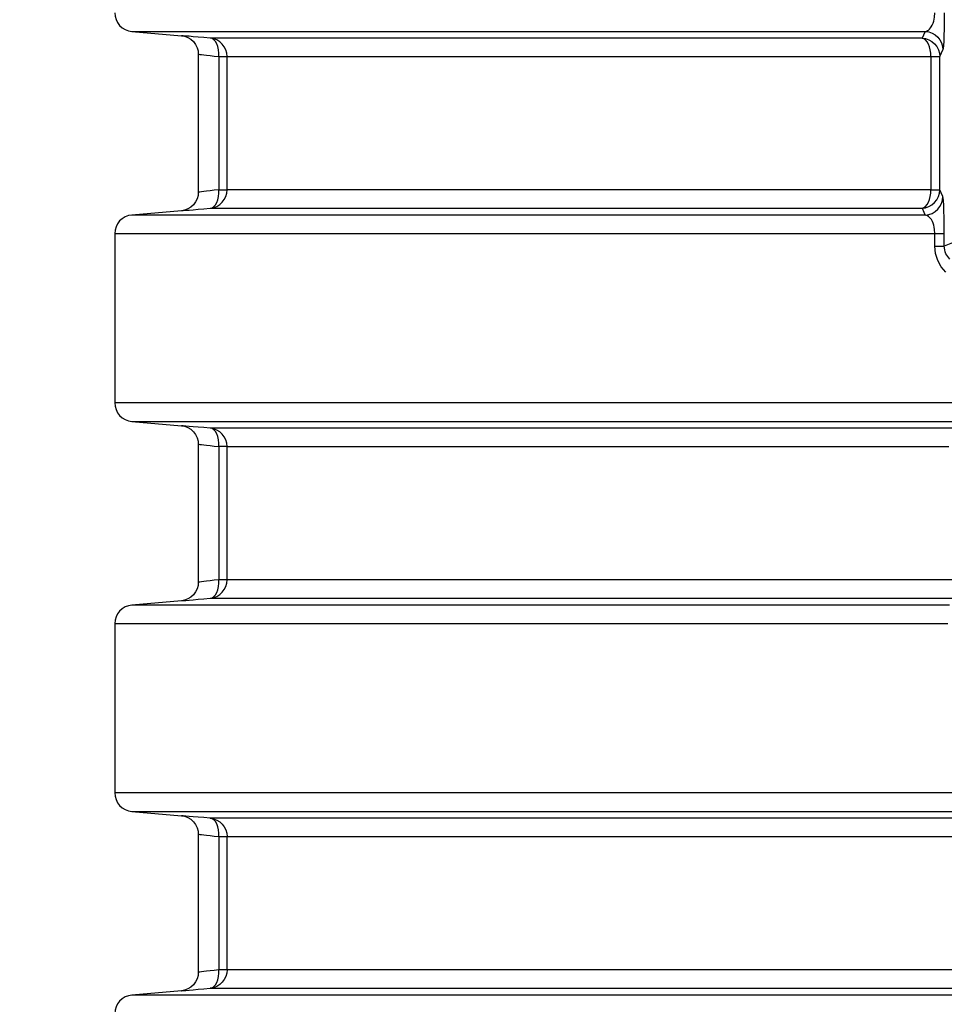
# Model space of a CAD drawing. Header units: millimetres. Extents: x 196 to 1773810, y -221320 to 153872.
# Tile 178 of 256: x 1163023 to 1163521, y -199764 to -199234. Entities that reach past the tile are written whole.
import ezdxf

# ---------------------------------------------------------------- set-up
doc = ezdxf.new("R2010")
doc.units = ezdxf.units.MM
doc.layers.add('00_Основной', color=163, linetype='Continuous', lineweight=40)
doc.layers.add('электрика', color=1, linetype='Continuous', lineweight=140)
doc.styles.add('Times New Roman', font='times.ttf')

msp = doc.modelspace()

# ---------------------------------------------------------------- linework, layer by layer
at = {"layer": '00_Основной', "color": 252, "lineweight": 25, "ltscale": 10}
for p, q in [((1163083.81, -199239.8, 0.2), (1163110.55, -199242.15, 0.2)), ((1163119.67, -199252.05, 0.2), (1163119.67, -199326.46, 0.2)), ((1163130.76, -199253.42, 0.2), (1163130.76, -199325.09, 0.2)), ((1163135.18, -199325.09, 0.2), (1163135.18, -199253.42, 0.2)), ((1163514.24, -199253.42, 0.2), (1163514.24, -199325.09, 0.2)), ((1163518.92, -199325.09, 0.2), (1163518.92, -199253.42, 0.2)), ((1163110.55, -199336.37, 0.2), (1163083.81, -199338.71, 0.2)), ((1163074.68, -199348.67, 0.2), (1163074.68, -199439.84, 0.2)), ((1163516.34, -199355.43, 0.2), (1163516.34, -199348.67, 0.2)), ((1163521.41, -199355.43, 0.2), (1163521.41, -199348.67, 0.2)), ((1163525.77, -199353.64, 0.2), (1163521.41, -199355.43, 0.2)), ((1163083.81, -199449.8, 0.2), (1163110.55, -199452.15, 0.2)), ((1163119.67, -199462.06, 0.2), (1163119.67, -199536.45, 0.2)), ((1163130.76, -199463.42, 0.2), (1163130.76, -199535.09, 0.2)), ((1163135.18, -199535.09, 0.2), (1163135.18, -199463.42, 0.2)), ((1163110.55, -199546.37, 0.2), (1163083.81, -199548.71, 0.2)), ((1163074.68, -199558.67, 0.2), (1163074.68, -199649.84, 0.2)), ((1163083.81, -199659.81, 0.2), (1163110.55, -199662.15, 0.2)), ((1163119.67, -199672.06, 0.2), (1163119.67, -199746.45, 0.2)), ((1163130.76, -199673.41, 0.2), (1163130.76, -199745.1, 0.2)), ((1163135.18, -199745.1, 0.2), (1163135.18, -199673.41, 0.2)), ((1163110.55, -199756.37, 0.2), (1163083.81, -199758.7, 0.2))]:
    msp.add_line(p, q, dxfattribs=at)
at = {"layer": '00_Основной', "color": 252, "lineweight": 25, "ltscale": 10, "elevation": 0.2}
for points in [[(1163074.68, -199229.84), (1163074.85, -199231.69), (1163075.35, -199233.47), (1163076.19, -199235.12), (1163077.3, -199236.6), (1163078.67, -199237.84), (1163080.25, -199238.82), (1163081.99, -199239.46), (1163083.81, -199239.8)], [(1163511.1, -199239.8), (1163511.76, -199239.65), (1163512.33, -199239.4), (1163512.83, -199239.08), (1163513.42, -199238.58), (1163513.95, -199237.98), (1163514.42, -199237.34), (1163514.96, -199236.4), (1163515.4, -199235.37), (1163515.75, -199234.3), (1163516.2, -199232.11), (1163516.34, -199229.84)], [(1163521.41, -199229.84), (1163521.39, -199234.33), (1163521.33, -199238.49), (1163521.23, -199242.15), (1163521.12, -199245.12), (1163520.98, -199247.48), (1163520.83, -199249.02), (1163520.66, -199249.77)], [(1163083.81, -199239.8), (1163083.89, -199239.8), (1163084.32, -199239.8), (1163085.08, -199239.8), (1163086.2, -199239.8), (1163087.67, -199239.8), (1163089.49, -199239.8), (1163091.65, -199239.8), (1163094.16, -199239.8), (1163097.03, -199239.8), (1163100.23, -199239.8), (1163103.77, -199239.8), (1163107.67, -199239.8), (1163111.9, -199239.8), (1163116.47, -199239.8), (1163121.37, -199239.8), (1163126.62, -199239.8), (1163132.19, -199239.8), (1163138.09, -199239.8), (1163144.33, -199239.8), (1163150.89, -199239.8), (1163157.77, -199239.8), (1163164.97, -199239.8), (1163172.5, -199239.8), (1163180.33, -199239.8), (1163188.48, -199239.8), (1163196.94, -199239.8), (1163205.68, -199239.8), (1163214.74, -199239.8), (1163224.1, -199239.8), (1163233.75, -199239.8), (1163243.68, -199239.8), (1163253.92, -199239.8), (1163264.42, -199239.8), (1163275.19, -199239.8), (1163286.26, -199239.8), (1163297.58, -199239.8), (1163309.16, -199239.8), (1163321.02, -199239.8), (1163333.11, -199239.8), (1163345.46, -199239.8), (1163358.04, -199239.8), (1163370.87, -199239.8), (1163383.94, -199239.8), (1163397.23, -199239.8), (1163410.75, -199239.8), (1163424.48, -199239.8), (1163438.42, -199239.8), (1163452.57, -199239.8), (1163466.91, -199239.8), (1163481.46, -199239.8), (1163496.19, -199239.8), (1163511.1, -199239.8)], [(1163110.55, -199242.15), (1163112.26, -199242.44), (1163113.98, -199243.08), (1163115.61, -199244.05), (1163117.05, -199245.35), (1163118.21, -199246.9), (1163119.04, -199248.61), (1163119.52, -199250.37), (1163119.67, -199252.11)], [(1163126.07, -199243.46), (1163122.66, -199243.16), (1163119.59, -199242.91), (1163116.91, -199242.68), (1163114.67, -199242.48), (1163112.89, -199242.34), (1163111.6, -199242.23), (1163110.82, -199242.16), (1163110.55, -199242.15)], [(1163511.1, -199239.8), (1163510.14, -199241.86), (1163509.4, -199243.46)], [(1163511.1, -199239.8), (1163513, -199240.07), (1163514.79, -199240.69), (1163516.44, -199241.64), (1163517.88, -199242.88), (1163519.06, -199244.38), (1163519.94, -199246.06), (1163520.48, -199247.88), (1163520.66, -199249.77)], [(1163509.4, -199243.46), (1163495.09, -199243.46), (1163480.98, -199243.46), (1163467.08, -199243.46), (1163453.38, -199243.46), (1163439.89, -199243.46), (1163426.61, -199243.46), (1163413.56, -199243.46), (1163400.73, -199243.46), (1163388.14, -199243.46), (1163375.79, -199243.46), (1163363.69, -199243.46), (1163351.83, -199243.46), (1163340.23, -199243.46), (1163328.9, -199243.46), (1163317.82, -199243.46), (1163307.03, -199243.46), (1163296.49, -199243.46), (1163286.24, -199243.46), (1163276.28, -199243.46), (1163266.6, -199243.46), (1163257.22, -199243.46), (1163248.12, -199243.46), (1163239.32, -199243.46), (1163230.84, -199243.46), (1163222.66, -199243.46), (1163214.78, -199243.46), (1163207.24, -199243.46), (1163200, -199243.46), (1163193.08, -199243.46), (1163186.48, -199243.46), (1163180.21, -199243.46), (1163174.27, -199243.46), (1163168.67, -199243.46), (1163163.39, -199243.46), (1163158.46, -199243.46), (1163153.85, -199243.46), (1163149.59, -199243.46), (1163145.68, -199243.46), (1163142.11, -199243.46), (1163138.88, -199243.46), (1163136, -199243.46), (1163133.48, -199243.46), (1163131.29, -199243.46), (1163129.46, -199243.46), (1163127.98, -199243.46), (1163126.84, -199243.46), (1163126.07, -199243.46)], [(1163135.18, -199253.42), (1163135.02, -199251.57), (1163134.51, -199249.8), (1163133.68, -199248.14), (1163132.56, -199246.66), (1163131.19, -199245.42), (1163129.61, -199244.45), (1163127.89, -199243.78), (1163126.07, -199243.46)], [(1163130.76, -199253.42), (1163130.77, -199251.53), (1163130.58, -199249.72), (1163130.19, -199248.03), (1163129.64, -199246.55), (1163128.9, -199245.31), (1163128.06, -199244.35), (1163127.08, -199243.73), (1163126.07, -199243.46)], [(1163509.4, -199243.46), (1163511.28, -199243.73), (1163513.07, -199244.35), (1163514.72, -199245.29), (1163516.14, -199246.54), (1163517.33, -199248.03), (1163518.2, -199249.71), (1163518.74, -199251.53), (1163518.92, -199253.42)], [(1163514.24, -199253.42), (1163514.15, -199251.57), (1163513.88, -199249.8), (1163513.45, -199248.14), (1163512.84, -199246.66), (1163512.12, -199245.42), (1163511.28, -199244.45), (1163510.36, -199243.78), (1163509.4, -199243.46)], [(1163119.67, -199252.11), (1163119.86, -199252.12), (1163120.41, -199252.19), (1163121.33, -199252.31), (1163122.63, -199252.45), (1163124.14, -199252.63), (1163126, -199252.85), (1163128.21, -199253.11), (1163130.76, -199253.42)], [(1163518.92, -199253.42), (1163519.9, -199251.38), (1163520.66, -199249.77)], [(1163130.76, -199253.42), (1163131.7, -199253.42), (1163132.55, -199253.42), (1163133.29, -199253.42), (1163133.93, -199253.42), (1163134.44, -199253.42), (1163134.83, -199253.42), (1163135.07, -199253.42), (1163135.18, -199253.42)], [(1163135.18, -199253.42), (1163135.98, -199253.42), (1163137.13, -199253.42), (1163138.64, -199253.42), (1163140.53, -199253.42), (1163142.76, -199253.42), (1163145.37, -199253.42), (1163148.32, -199253.42), (1163151.64, -199253.42), (1163155.32, -199253.42), (1163159.34, -199253.42), (1163163.73, -199253.42), (1163168.46, -199253.42), (1163173.54, -199253.42), (1163178.97, -199253.42), (1163184.74, -199253.42), (1163190.85, -199253.42), (1163197.3, -199253.42), (1163204.09, -199253.42), (1163211.22, -199253.42), (1163218.67, -199253.42), (1163226.44, -199253.42), (1163234.54, -199253.42), (1163242.95, -199253.42), (1163251.69, -199253.42), (1163260.73, -199253.42), (1163270.09, -199253.42), (1163279.74, -199253.42), (1163289.69, -199253.42), (1163299.95, -199253.42), (1163310.47, -199253.42), (1163321.3, -199253.42), (1163332.4, -199253.42), (1163343.77, -199253.42), (1163355.43, -199253.42), (1163367.34, -199253.42), (1163379.52, -199253.42), (1163391.94, -199253.42), (1163404.61, -199253.42), (1163417.54, -199253.42), (1163430.68, -199253.42), (1163444.06, -199253.42), (1163457.68, -199253.42), (1163471.51, -199253.42), (1163485.55, -199253.42), (1163499.79, -199253.42), (1163514.24, -199253.42)], [(1163514.24, -199253.42), (1163515.24, -199253.42), (1163516.13, -199253.42), (1163516.92, -199253.42), (1163517.6, -199253.42), (1163518.13, -199253.42), (1163518.54, -199253.42), (1163518.81, -199253.42), (1163518.92, -199253.42)], [(1163119.67, -199326.4), (1163119.52, -199328.14), (1163119.04, -199329.9), (1163118.21, -199331.61), (1163117.05, -199333.16), (1163115.61, -199334.45), (1163113.98, -199335.44), (1163112.26, -199336.07), (1163110.55, -199336.37)], [(1163130.76, -199325.09), (1163128.21, -199325.39), (1163126.01, -199325.66), (1163124.15, -199325.88), (1163122.63, -199326.05), (1163121.34, -199326.21), (1163120.41, -199326.32), (1163119.86, -199326.38), (1163119.67, -199326.4), (1163119.67, -199326.4)], [(1163126.07, -199335.06), (1163127.89, -199334.72), (1163129.61, -199334.07), (1163131.19, -199333.09), (1163132.56, -199331.85), (1163133.68, -199330.37), (1163134.51, -199328.72), (1163135.02, -199326.94), (1163135.18, -199325.09)], [(1163126.07, -199335.06), (1163127.08, -199334.77), (1163128.06, -199334.15), (1163128.9, -199333.2), (1163129.64, -199331.96), (1163130.19, -199330.47), (1163130.58, -199328.79), (1163130.77, -199326.97), (1163130.76, -199325.09)], [(1163130.76, -199325.09), (1163131.7, -199325.09), (1163132.55, -199325.09), (1163133.29, -199325.09), (1163133.93, -199325.09), (1163134.44, -199325.09), (1163134.83, -199325.09), (1163135.07, -199325.09), (1163135.18, -199325.09)], [(1163514.24, -199325.09), (1163499.79, -199325.09), (1163485.55, -199325.09), (1163471.51, -199325.09), (1163457.68, -199325.09), (1163444.06, -199325.09), (1163430.68, -199325.09), (1163417.54, -199325.09), (1163404.61, -199325.09), (1163391.94, -199325.09), (1163379.52, -199325.09), (1163367.34, -199325.09), (1163355.43, -199325.09), (1163343.77, -199325.09), (1163332.4, -199325.09), (1163321.3, -199325.09), (1163310.47, -199325.09), (1163299.95, -199325.09), (1163289.69, -199325.09), (1163279.74, -199325.09), (1163270.09, -199325.09), (1163260.73, -199325.09), (1163251.69, -199325.09), (1163242.95, -199325.09), (1163234.54, -199325.09), (1163226.44, -199325.09), (1163218.67, -199325.09), (1163211.22, -199325.09), (1163204.09, -199325.09), (1163197.3, -199325.09), (1163190.85, -199325.09), (1163184.74, -199325.09), (1163178.97, -199325.09), (1163173.54, -199325.09), (1163168.46, -199325.09), (1163163.73, -199325.09), (1163159.34, -199325.09), (1163155.32, -199325.09), (1163151.64, -199325.09), (1163148.32, -199325.09), (1163145.37, -199325.09), (1163142.76, -199325.09), (1163140.53, -199325.09), (1163138.64, -199325.09), (1163137.13, -199325.09), (1163135.98, -199325.09), (1163135.18, -199325.09)], [(1163509.4, -199335.06), (1163511.28, -199334.78), (1163513.07, -199334.16), (1163514.72, -199333.2), (1163516.14, -199331.96), (1163517.33, -199330.48), (1163518.2, -199328.79), (1163518.74, -199326.98), (1163518.92, -199325.09)], [(1163509.4, -199335.06), (1163510.36, -199334.72), (1163511.28, -199334.07), (1163512.12, -199333.09), (1163512.84, -199331.85), (1163513.45, -199330.37), (1163513.88, -199328.72), (1163514.15, -199326.94), (1163514.24, -199325.09)], [(1163514.24, -199325.09), (1163515.24, -199325.09), (1163516.13, -199325.09), (1163516.92, -199325.09), (1163517.6, -199325.09), (1163518.13, -199325.09), (1163518.54, -199325.09), (1163518.81, -199325.09), (1163518.92, -199325.09)], [(1163520.66, -199328.75), (1163519.68, -199326.69), (1163518.92, -199325.09)], [(1163511.1, -199338.71), (1163513, -199338.44), (1163514.79, -199337.82), (1163516.44, -199336.88), (1163517.88, -199335.63), (1163519.06, -199334.14), (1163519.94, -199332.46), (1163520.48, -199330.64), (1163520.66, -199328.75)], [(1163521.41, -199348.67), (1163521.39, -199344.2), (1163521.33, -199340.03), (1163521.23, -199336.4), (1163521.12, -199333.42), (1163520.98, -199331.06), (1163520.83, -199329.5), (1163520.66, -199328.75)], [(1163110.55, -199336.37), (1163110.55, -199336.37), (1163110.82, -199336.34), (1163111.59, -199336.28), (1163112.89, -199336.17), (1163114.68, -199336.01), (1163116.91, -199335.83), (1163119.58, -199335.6), (1163122.66, -199335.34), (1163126.07, -199335.06)], [(1163126.07, -199335.06), (1163126.84, -199335.06), (1163127.98, -199335.06), (1163129.46, -199335.06), (1163131.29, -199335.06), (1163133.48, -199335.06), (1163136, -199335.06), (1163138.88, -199335.06), (1163142.11, -199335.06), (1163145.68, -199335.06), (1163149.59, -199335.06), (1163153.85, -199335.06), (1163158.46, -199335.06), (1163163.39, -199335.06), (1163168.67, -199335.06), (1163174.27, -199335.06), (1163180.21, -199335.06), (1163186.48, -199335.06), (1163193.08, -199335.06), (1163200, -199335.06), (1163207.24, -199335.06), (1163214.78, -199335.06), (1163222.66, -199335.06), (1163230.84, -199335.06), (1163239.32, -199335.06), (1163248.12, -199335.06), (1163257.22, -199335.06), (1163266.6, -199335.06), (1163276.28, -199335.06), (1163286.24, -199335.06), (1163296.49, -199335.06), (1163307.03, -199335.06), (1163317.82, -199335.06), (1163328.9, -199335.06), (1163340.23, -199335.06), (1163351.83, -199335.06), (1163363.69, -199335.06), (1163375.79, -199335.06), (1163388.14, -199335.06), (1163400.73, -199335.06), (1163413.56, -199335.06), (1163426.61, -199335.06), (1163439.89, -199335.06), (1163453.38, -199335.06), (1163467.08, -199335.06), (1163480.98, -199335.06), (1163495.09, -199335.06), (1163509.4, -199335.06)], [(1163509.4, -199335.06), (1163510.36, -199337.09), (1163511.1, -199338.71)], [(1163083.81, -199338.71), (1163081.99, -199339.03), (1163080.25, -199339.7), (1163078.67, -199340.67), (1163077.3, -199341.91), (1163076.19, -199343.38), (1163075.35, -199345.04), (1163074.85, -199346.82), (1163074.68, -199348.67)], [(1163511.1, -199338.71), (1163491.72, -199338.71), (1163472.65, -199338.71), (1163453.9, -199338.71), (1163435.5, -199338.71), (1163417.43, -199338.71), (1163399.74, -199338.71), (1163382.42, -199338.71), (1163365.49, -199338.71), (1163348.97, -199338.71), (1163332.85, -199338.71), (1163317.16, -199338.71), (1163301.89, -199338.71), (1163287.07, -199338.71), (1163272.71, -199338.71), (1163258.8, -199338.71), (1163245.38, -199338.71), (1163232.42, -199338.71), (1163219.98, -199338.71), (1163208.03, -199338.71), (1163196.57, -199338.71), (1163185.65, -199338.71), (1163175.23, -199338.71), (1163165.36, -199338.71), (1163156.03, -199338.71), (1163147.24, -199338.71), (1163138.98, -199338.71), (1163131.3, -199338.71), (1163124.18, -199338.71), (1163117.62, -199338.71), (1163111.62, -199338.71), (1163106.22, -199338.71), (1163101.38, -199338.71), (1163097.11, -199338.71), (1163093.44, -199338.71), (1163090.37, -199338.71), (1163087.87, -199338.71), (1163085.98, -199338.71), (1163084.67, -199338.71), (1163083.95, -199338.71), (1163083.81, -199338.71)], [(1163516.34, -199348.67), (1163516.2, -199346.41), (1163516.02, -199345.3), (1163515.76, -199344.24), (1163515.41, -199343.15), (1163514.97, -199342.12), (1163514.44, -199341.19), (1163514.08, -199340.68), (1163513.7, -199340.22), (1163513.29, -199339.79), (1163512.84, -199339.43), (1163512.06, -199338.99), (1163511.1, -199338.71)], [(1163074.68, -199348.67), (1163074.69, -199348.67), (1163075.11, -199348.67), (1163076.13, -199348.67), (1163077.75, -199348.67), (1163079.97, -199348.67), (1163082.79, -199348.67), (1163086.19, -199348.67), (1163090.2, -199348.67), (1163094.78, -199348.67), (1163099.96, -199348.67), (1163105.74, -199348.67), (1163112.07, -199348.67), (1163118.98, -199348.67), (1163126.46, -199348.67), (1163134.52, -199348.67), (1163143.11, -199348.67), (1163152.29, -199348.67), (1163162, -199348.67), (1163172.24, -199348.67), (1163183.02, -199348.67), (1163194.32, -199348.67), (1163206.15, -199348.67), (1163218.48, -199348.67), (1163231.31, -199348.67), (1163244.64, -199348.67), (1163258.44, -199348.67), (1163272.74, -199348.67), (1163287.49, -199348.67), (1163302.68, -199348.67), (1163318.32, -199348.67), (1163334.39, -199348.67), (1163350.9, -199348.67), (1163367.81, -199348.67), (1163385.11, -199348.67), (1163402.79, -199348.67), (1163420.86, -199348.67), (1163439.28, -199348.67), (1163458.06, -199348.67), (1163477.17, -199348.67), (1163496.6, -199348.67), (1163516.34, -199348.67)], [(1163516.34, -199348.67), (1163517.41, -199348.67), (1163518.39, -199348.67), (1163519.23, -199348.67), (1163519.97, -199348.67), (1163520.56, -199348.67), (1163520.99, -199348.67), (1163521.29, -199348.67), (1163521.41, -199348.67)], [(1163522.24, -199369.53), (1163519.77, -199366.58), (1163517.94, -199363.2), (1163516.73, -199359.41), (1163516.34, -199355.43)], [(1163516.34, -199355.43), (1163517.41, -199355.43), (1163518.39, -199355.43), (1163519.23, -199355.43), (1163519.97, -199355.43), (1163520.56, -199355.43), (1163520.99, -199355.43), (1163521.29, -199355.43), (1163521.41, -199355.43)], [(1163524.45, -199362.46), (1163523.23, -199361.05), (1163522.32, -199359.52), (1163521.93, -199358.54), (1163521.63, -199357.52), (1163521.41, -199355.43)], [(1163074.68, -199439.84), (1163074.85, -199441.69), (1163075.35, -199443.47), (1163076.19, -199445.12), (1163077.3, -199446.6), (1163078.67, -199447.84), (1163080.25, -199448.8), (1163081.99, -199449.47), (1163083.81, -199449.8)], [(1163532.08, -199439.84), (1163512.14, -199439.84), (1163492.51, -199439.84), (1163473.18, -199439.84), (1163454.18, -199439.84), (1163435.51, -199439.84), (1163417.2, -199439.84), (1163399.25, -199439.84), (1163381.66, -199439.84), (1163364.48, -199439.84), (1163347.68, -199439.84), (1163331.3, -199439.84), (1163315.34, -199439.84), (1163299.82, -199439.84), (1163284.74, -199439.84), (1163270.1, -199439.84), (1163255.93, -199439.84), (1163242.23, -199439.84), (1163229.02, -199439.84), (1163216.31, -199439.84), (1163204.09, -199439.84), (1163192.38, -199439.84), (1163181.17, -199439.84), (1163170.5, -199439.84), (1163160.37, -199439.84), (1163150.78, -199439.84), (1163141.72, -199439.84), (1163133.22, -199439.84), (1163125.28, -199439.84), (1163117.88, -199439.84), (1163111.08, -199439.84), (1163104.83, -199439.84), (1163099.17, -199439.84), (1163094.09, -199439.84), (1163089.59, -199439.84), (1163085.68, -199439.84), (1163082.37, -199439.84), (1163079.63, -199439.84), (1163077.5, -199439.84), (1163075.96, -199439.84), (1163075.02, -199439.84), (1163074.68, -199439.84), (1163074.68, -199439.84)], [(1163083.81, -199449.8), (1163083.92, -199449.8), (1163084.58, -199449.8), (1163085.84, -199449.8), (1163087.69, -199449.8), (1163090.11, -199449.8), (1163093.15, -199449.8), (1163096.75, -199449.8), (1163100.94, -199449.8), (1163105.72, -199449.8), (1163111.07, -199449.8), (1163117, -199449.8), (1163123.49, -199449.8), (1163130.54, -199449.8), (1163138.16, -199449.8), (1163146.33, -199449.8), (1163155.07, -199449.8), (1163164.32, -199449.8), (1163174.13, -199449.8), (1163184.46, -199449.8), (1163195.33, -199449.8), (1163206.7, -199449.8), (1163218.58, -199449.8), (1163230.96, -199449.8), (1163243.83, -199449.8), (1163257.17, -199449.8), (1163271, -199449.8), (1163285.3, -199449.8), (1163300.04, -199449.8), (1163315.23, -199449.8), (1163330.85, -199449.8), (1163346.89, -199449.8), (1163363.35, -199449.8), (1163380.2, -199449.8), (1163397.44, -199449.8), (1163415.06, -199449.8), (1163433.04, -199449.8), (1163451.37, -199449.8), (1163470.06, -199449.8), (1163489.05, -199449.8), (1163508.37, -199449.8), (1163527.98, -199449.8)], [(1163110.55, -199452.15), (1163112.26, -199452.44), (1163113.98, -199453.08), (1163115.61, -199454.05), (1163117.05, -199455.35), (1163118.21, -199456.89), (1163119.04, -199458.6), (1163119.52, -199460.38), (1163119.67, -199462.11)], [(1163126.07, -199453.46), (1163122.66, -199453.16), (1163119.58, -199452.91), (1163116.91, -199452.68), (1163114.67, -199452.49), (1163112.89, -199452.34), (1163111.6, -199452.23), (1163110.82, -199452.16), (1163110.55, -199452.15)], [(1163533.92, -199453.46), (1163519.11, -199453.46), (1163504.47, -199453.46), (1163490.04, -199453.46), (1163475.8, -199453.46), (1163461.77, -199453.46), (1163447.96, -199453.46), (1163434.36, -199453.46), (1163420.99, -199453.46), (1163407.85, -199453.46), (1163394.96, -199453.46), (1163382.3, -199453.46), (1163369.9, -199453.46), (1163357.73, -199453.46), (1163345.85, -199453.46), (1163334.22, -199453.46), (1163322.86, -199453.46), (1163311.77, -199453.46), (1163300.98, -199453.46), (1163290.46, -199453.46), (1163280.23, -199453.46), (1163270.3, -199453.46), (1163260.66, -199453.46), (1163251.33, -199453.46), (1163242.32, -199453.46), (1163233.6, -199453.46), (1163225.2, -199453.46), (1163217.11, -199453.46), (1163209.37, -199453.46), (1163201.93, -199453.46), (1163194.83, -199453.46), (1163188.06, -199453.46), (1163181.62, -199453.46), (1163175.52, -199453.46), (1163169.76, -199453.46), (1163164.35, -199453.46), (1163159.29, -199453.46), (1163154.56, -199453.46), (1163150.18, -199453.46), (1163146.16, -199453.46), (1163142.51, -199453.46), (1163139.19, -199453.46), (1163136.24, -199453.46), (1163133.65, -199453.46), (1163131.4, -199453.46), (1163129.53, -199453.46), (1163128.02, -199453.46), (1163126.86, -199453.46), (1163126.07, -199453.46)], [(1163135.18, -199463.42), (1163135.02, -199461.58), (1163134.51, -199459.8), (1163133.68, -199458.13), (1163132.56, -199456.66), (1163131.19, -199455.42), (1163129.61, -199454.45), (1163127.89, -199453.78), (1163126.07, -199453.46)], [(1163130.76, -199463.42), (1163130.77, -199461.53), (1163130.58, -199459.71), (1163130.19, -199458.03), (1163129.64, -199456.55), (1163128.9, -199455.31), (1163128.06, -199454.35), (1163127.08, -199453.73), (1163126.07, -199453.46)], [(1163119.67, -199462.11), (1163119.86, -199462.12), (1163120.41, -199462.2), (1163121.33, -199462.29), (1163122.63, -199462.45), (1163124.14, -199462.63), (1163126, -199462.86), (1163128.21, -199463.11), (1163130.76, -199463.42)], [(1163135.18, -199463.42), (1163135.07, -199463.42), (1163134.83, -199463.42), (1163134.44, -199463.42), (1163133.93, -199463.42), (1163133.29, -199463.42), (1163132.55, -199463.42), (1163131.7, -199463.42), (1163130.76, -199463.42)], [(1163135.18, -199463.42), (1163135.98, -199463.42), (1163137.1, -199463.42), (1163138.61, -199463.42), (1163140.46, -199463.42), (1163142.68, -199463.42), (1163145.25, -199463.42), (1163148.17, -199463.42), (1163151.44, -199463.42), (1163155.07, -199463.42), (1163159.05, -199463.42), (1163163.36, -199463.42), (1163168.04, -199463.42), (1163173.04, -199463.42), (1163178.39, -199463.42), (1163184.09, -199463.42), (1163190.12, -199463.42), (1163196.48, -199463.42), (1163203.19, -199463.42), (1163210.21, -199463.42), (1163217.55, -199463.42), (1163225.23, -199463.42), (1163233.22, -199463.42), (1163241.53, -199463.42), (1163250.13, -199463.42), (1163259.07, -199463.42), (1163268.3, -199463.42), (1163277.82, -199463.42), (1163287.64, -199463.42), (1163297.74, -199463.42), (1163308.14, -199463.42), (1163318.83, -199463.42), (1163329.79, -199463.42), (1163341.02, -199463.42), (1163352.52, -199463.42), (1163364.28, -199463.42), (1163376.3, -199463.42), (1163388.56, -199463.42), (1163401.08, -199463.42), (1163413.84, -199463.42), (1163426.82, -199463.42), (1163440.04, -199463.42), (1163453.49, -199463.42), (1163467.15, -199463.42), (1163481.02, -199463.42), (1163495.1, -199463.42), (1163509.38, -199463.42), (1163523.85, -199463.42)], [(1163119.67, -199536.4), (1163119.52, -199538.14), (1163119.04, -199539.9), (1163118.21, -199541.61), (1163117.05, -199543.16), (1163115.61, -199544.45), (1163113.98, -199545.42), (1163112.26, -199546.06), (1163110.55, -199546.37)], [(1163130.76, -199535.09), (1163128.21, -199535.39), (1163126.01, -199535.66), (1163124.15, -199535.88), (1163122.63, -199536.05), (1163121.34, -199536.21), (1163120.41, -199536.32), (1163119.86, -199536.38), (1163119.67, -199536.4), (1163119.67, -199536.4)], [(1163126.07, -199545.06), (1163127.89, -199544.72), (1163129.61, -199544.05), (1163131.19, -199543.1), (1163132.56, -199541.85), (1163133.68, -199540.37), (1163134.51, -199538.72), (1163135.02, -199536.93), (1163135.18, -199535.09)], [(1163126.07, -199545.06), (1163127.08, -199544.77), (1163128.06, -199544.15), (1163128.9, -199543.21), (1163129.64, -199541.96), (1163130.19, -199540.47), (1163130.58, -199538.79), (1163130.77, -199536.97), (1163130.76, -199535.09)], [(1163135.18, -199535.09), (1163135.07, -199535.09), (1163134.83, -199535.09), (1163134.44, -199535.09), (1163133.93, -199535.09), (1163133.29, -199535.09), (1163132.55, -199535.09), (1163131.7, -199535.09), (1163130.76, -199535.09)], [(1163533, -199535.09), (1163518.53, -199535.09), (1163504.25, -199535.09), (1163490.15, -199535.09), (1163476.25, -199535.09), (1163462.55, -199535.09), (1163449.07, -199535.09), (1163435.79, -199535.09), (1163422.75, -199535.09), (1163409.94, -199535.09), (1163397.35, -199535.09), (1163385.01, -199535.09), (1163372.9, -199535.09), (1163361.05, -199535.09), (1163349.45, -199535.09), (1163338.1, -199535.09), (1163327.04, -199535.09), (1163316.23, -199535.09), (1163305.69, -199535.09), (1163295.44, -199535.09), (1163285.47, -199535.09), (1163275.79, -199535.09), (1163266.39, -199535.09), (1163257.3, -199535.09), (1163248.51, -199535.09), (1163240.02, -199535.09), (1163231.83, -199535.09), (1163223.96, -199535.09), (1163216.4, -199535.09), (1163209.14, -199535.09), (1163202.23, -199535.09), (1163195.62, -199535.09), (1163189.36, -199535.09), (1163183.41, -199535.09), (1163177.8, -199535.09), (1163172.52, -199535.09), (1163167.58, -199535.09), (1163162.98, -199535.09), (1163158.72, -199535.09), (1163154.8, -199535.09), (1163151.23, -199535.09), (1163148, -199535.09), (1163145.12, -199535.09), (1163142.58, -199535.09), (1163140.41, -199535.09), (1163138.57, -199535.09), (1163137.09, -199535.09), (1163135.96, -199535.09), (1163135.18, -199535.09)], [(1163083.81, -199548.71), (1163081.99, -199549.04), (1163080.25, -199549.7), (1163078.67, -199550.67), (1163077.3, -199551.91), (1163076.19, -199553.38), (1163075.35, -199555.05), (1163074.85, -199556.82), (1163074.68, -199558.67)], [(1163524.14, -199548.71), (1163504.63, -199548.71), (1163485.41, -199548.71), (1163466.5, -199548.71), (1163447.93, -199548.71), (1163429.7, -199548.71), (1163411.8, -199548.71), (1163394.29, -199548.71), (1163377.15, -199548.71), (1163360.4, -199548.71), (1163344.04, -199548.71), (1163328.11, -199548.71), (1163312.59, -199548.71), (1163297.5, -199548.71), (1163282.87, -199548.71), (1163268.69, -199548.71), (1163254.96, -199548.71), (1163241.71, -199548.71), (1163228.94, -199548.71), (1163216.66, -199548.71), (1163204.89, -199548.71), (1163193.62, -199548.71), (1163182.87, -199548.71), (1163172.62, -199548.71), (1163162.93, -199548.71), (1163153.76, -199548.71), (1163145.12, -199548.71), (1163137.05, -199548.71), (1163129.53, -199548.71), (1163122.56, -199548.71), (1163116.15, -199548.71), (1163110.32, -199548.71), (1163105.06, -199548.71), (1163100.36, -199548.71), (1163096.25, -199548.71), (1163092.72, -199548.71), (1163089.77, -199548.71), (1163087.42, -199548.71), (1163085.66, -199548.71), (1163084.47, -199548.71), (1163083.88, -199548.71), (1163083.81, -199548.71)], [(1163110.55, -199546.37), (1163110.55, -199546.37), (1163110.82, -199546.34), (1163111.59, -199546.28), (1163112.89, -199546.17), (1163114.68, -199546.02), (1163116.91, -199545.83), (1163119.58, -199545.6), (1163122.66, -199545.34), (1163126.07, -199545.06)], [(1163126.07, -199545.06), (1163126.84, -199545.06), (1163127.99, -199545.06), (1163129.48, -199545.06), (1163131.33, -199545.06), (1163133.55, -199545.06), (1163136.1, -199545.06), (1163139.02, -199545.06), (1163142.28, -199545.06), (1163145.89, -199545.06), (1163149.86, -199545.06), (1163154.16, -199545.06), (1163158.82, -199545.06), (1163163.82, -199545.06), (1163169.15, -199545.06), (1163174.84, -199545.06), (1163180.84, -199545.06), (1163187.18, -199545.06), (1163193.86, -199545.06), (1163200.86, -199545.06), (1163208.18, -199545.06), (1163215.83, -199545.06), (1163223.79, -199545.06), (1163232.07, -199545.06), (1163240.66, -199545.06), (1163249.56, -199545.06), (1163258.76, -199545.06), (1163268.25, -199545.06), (1163278.05, -199545.06), (1163288.12, -199545.06), (1163298.49, -199545.06), (1163309.15, -199545.06), (1163320.07, -199545.06), (1163331.27, -199545.06), (1163342.74, -199545.06), (1163354.47, -199545.06), (1163366.45, -199545.06), (1163378.7, -199545.06), (1163391.19, -199545.06), (1163403.92, -199545.06), (1163416.87, -199545.06), (1163430.06, -199545.06), (1163443.48, -199545.06), (1163457.12, -199545.06), (1163470.97, -199545.06), (1163485.03, -199545.06), (1163499.28, -199545.06), (1163513.73, -199545.06), (1163528.36, -199545.06)], [(1163074.68, -199558.67), (1163074.79, -199558.67), (1163075.45, -199558.67), (1163076.72, -199558.67), (1163078.58, -199558.67), (1163081.04, -199558.67), (1163084.09, -199558.67), (1163087.73, -199558.67), (1163091.96, -199558.67), (1163096.79, -199558.67), (1163102.19, -199558.67), (1163108.18, -199558.67), (1163114.74, -199558.67), (1163121.86, -199558.67), (1163129.56, -199558.67), (1163137.81, -199558.67), (1163146.63, -199558.67), (1163155.98, -199558.67), (1163165.89, -199558.67), (1163176.33, -199558.67), (1163187.3, -199558.67), (1163198.78, -199558.67), (1163210.78, -199558.67), (1163223.3, -199558.67), (1163236.29, -199558.67), (1163249.78, -199558.67), (1163263.75, -199558.67), (1163278.19, -199558.67), (1163293.09, -199558.67), (1163308.43, -199558.67), (1163324.2, -199558.67), (1163340.42, -199558.67), (1163357.04, -199558.67), (1163374.07, -199558.67), (1163391.48, -199558.67), (1163409.29, -199558.67), (1163427.46, -199558.67), (1163445.98, -199558.67), (1163464.85, -199558.67), (1163484.05, -199558.67), (1163503.57, -199558.67), (1163523.38, -199558.67)], [(1163074.68, -199649.84), (1163074.85, -199651.68), (1163075.35, -199653.47), (1163076.19, -199655.12), (1163077.3, -199656.6), (1163078.67, -199657.84), (1163080.25, -199658.8), (1163081.99, -199659.47), (1163083.81, -199659.81)], [(1163529.55, -199649.84), (1163509.68, -199649.84), (1163490.11, -199649.84), (1163470.85, -199649.84), (1163451.91, -199649.84), (1163433.3, -199649.84), (1163415.05, -199649.84), (1163397.17, -199649.84), (1163379.66, -199649.84), (1163362.53, -199649.84), (1163345.81, -199649.84), (1163329.5, -199649.84), (1163313.61, -199649.84), (1163298.14, -199649.84), (1163283.13, -199649.84), (1163268.56, -199649.84), (1163254.47, -199649.84), (1163240.84, -199649.84), (1163227.68, -199649.84), (1163215.04, -199649.84), (1163202.88, -199649.84), (1163191.24, -199649.84), (1163180.1, -199649.84), (1163169.5, -199649.84), (1163159.43, -199649.84), (1163149.89, -199649.84), (1163140.9, -199649.84), (1163132.46, -199649.84), (1163124.57, -199649.84), (1163117.26, -199649.84), (1163110.5, -199649.84), (1163104.32, -199649.84), (1163098.71, -199649.84), (1163093.68, -199649.84), (1163089.24, -199649.84), (1163085.39, -199649.84), (1163082.11, -199649.84), (1163079.45, -199649.84), (1163077.36, -199649.84), (1163075.86, -199649.84), (1163074.97, -199649.84), (1163074.68, -199649.84)], [(1163083.81, -199659.81), (1163084.1, -199659.81), (1163084.98, -199659.81), (1163086.46, -199659.81), (1163088.52, -199659.81), (1163091.17, -199659.81), (1163094.4, -199659.81), (1163098.21, -199659.81), (1163102.62, -199659.81), (1163107.6, -199659.81), (1163113.14, -199659.81), (1163119.25, -199659.81), (1163125.94, -199659.81), (1163133.18, -199659.81), (1163140.98, -199659.81), (1163149.34, -199659.81), (1163158.23, -199659.81), (1163167.67, -199659.81), (1163177.63, -199659.81), (1163188.13, -199659.81), (1163199.14, -199659.81), (1163210.66, -199659.81), (1163222.69, -199659.81), (1163235.2, -199659.81), (1163248.22, -199659.81), (1163261.7, -199659.81), (1163275.65, -199659.81), (1163290.07, -199659.81), (1163304.93, -199659.81), (1163320.22, -199659.81), (1163335.94, -199659.81), (1163352.09, -199659.81), (1163368.64, -199659.81), (1163385.59, -199659.81), (1163402.92, -199659.81), (1163420.61, -199659.81), (1163438.67, -199659.81), (1163457.07, -199659.81), (1163475.81, -199659.81), (1163494.88, -199659.81), (1163514.24, -199659.81), (1163533.91, -199659.81)], [(1163110.55, -199662.15), (1163112.26, -199662.44), (1163113.98, -199663.08), (1163115.61, -199664.06), (1163117.05, -199665.35), (1163118.21, -199666.89), (1163119.04, -199668.6), (1163119.52, -199670.38), (1163119.67, -199672.1)], [(1163126.07, -199663.46), (1163122.66, -199663.16), (1163119.58, -199662.9), (1163116.91, -199662.67), (1163114.67, -199662.49), (1163112.89, -199662.33), (1163111.6, -199662.24), (1163110.82, -199662.16), (1163110.55, -199662.15)], [(1163525.38, -199663.46), (1163507.52, -199663.46), (1163489.94, -199663.46), (1163472.65, -199663.46), (1163455.68, -199663.46), (1163439.02, -199663.46), (1163422.7, -199663.46), (1163406.72, -199663.46), (1163391.09, -199663.46), (1163375.82, -199663.46), (1163360.94, -199663.46), (1163346.41, -199663.46), (1163332.3, -199663.46), (1163318.59, -199663.46), (1163305.27, -199663.46), (1163292.38, -199663.46), (1163279.92, -199663.46), (1163267.89, -199663.46), (1163256.3, -199663.46), (1163245.17, -199663.46), (1163234.5, -199663.46), (1163224.28, -199663.46), (1163214.55, -199663.46), (1163205.29, -199663.46), (1163196.51, -199663.46), (1163188.22, -199663.46), (1163180.42, -199663.46), (1163173.13, -199663.46), (1163166.34, -199663.46), (1163160.06, -199663.46), (1163154.3, -199663.46), (1163149.06, -199663.46), (1163144.33, -199663.46), (1163140.14, -199663.46), (1163136.46, -199663.46), (1163133.31, -199663.46), (1163130.7, -199663.46), (1163128.62, -199663.46), (1163127.07, -199663.46), (1163126.07, -199663.46)], [(1163126.07, -199663.46), (1163127.89, -199663.79), (1163129.61, -199664.45), (1163131.19, -199665.42), (1163132.56, -199666.66), (1163133.68, -199668.13), (1163134.51, -199669.8), (1163135.02, -199671.58), (1163135.18, -199673.41)], [(1163130.76, -199673.41), (1163130.77, -199671.53), (1163130.58, -199669.71), (1163130.19, -199668.03), (1163129.64, -199666.55), (1163128.9, -199665.31), (1163128.06, -199664.35), (1163127.08, -199663.73), (1163126.07, -199663.46)], [(1163119.67, -199672.11), (1163119.86, -199672.13), (1163120.41, -199672.19), (1163121.33, -199672.3), (1163122.63, -199672.45), (1163124.14, -199672.64), (1163126, -199672.84), (1163128.21, -199673.11), (1163130.76, -199673.41)], [(1163130.76, -199673.41), (1163131.7, -199673.41), (1163132.55, -199673.41), (1163133.29, -199673.41), (1163133.93, -199673.41), (1163134.44, -199673.41), (1163134.83, -199673.41), (1163135.07, -199673.41), (1163135.18, -199673.41)], [(1163135.18, -199673.41), (1163136.19, -199673.41), (1163137.71, -199673.41), (1163139.77, -199673.41), (1163142.35, -199673.41), (1163145.47, -199673.41), (1163149.1, -199673.41), (1163153.26, -199673.41), (1163157.93, -199673.41), (1163163.11, -199673.41), (1163168.81, -199673.41), (1163175.02, -199673.41), (1163181.74, -199673.41), (1163188.95, -199673.41), (1163196.65, -199673.41), (1163204.84, -199673.41), (1163213.52, -199673.41), (1163222.67, -199673.41), (1163232.31, -199673.41), (1163242.41, -199673.41), (1163252.97, -199673.41), (1163263.98, -199673.41), (1163275.43, -199673.41), (1163287.33, -199673.41), (1163299.65, -199673.41), (1163312.39, -199673.41), (1163325.56, -199673.41), (1163339.12, -199673.41), (1163353.09, -199673.41), (1163367.44, -199673.41), (1163382.17, -199673.41), (1163397.26, -199673.41), (1163412.72, -199673.41), (1163428.53, -199673.41), (1163444.66, -199673.41), (1163461.12, -199673.41), (1163477.92, -199673.41), (1163495, -199673.41), (1163512.39, -199673.41), (1163530.06, -199673.41)], [(1163130.76, -199745.1), (1163128.21, -199745.39), (1163126.01, -199745.66), (1163124.15, -199745.87), (1163122.63, -199746.06), (1163121.34, -199746.21), (1163120.41, -199746.32), (1163119.86, -199746.38), (1163119.67, -199746.41), (1163119.67, -199746.41)], [(1163135.18, -199745.1), (1163135.02, -199746.93), (1163134.51, -199748.72), (1163133.68, -199750.37), (1163132.56, -199751.84), (1163131.19, -199753.1), (1163129.61, -199754.06), (1163127.89, -199754.72), (1163126.07, -199755.06)], [(1163126.07, -199755.06), (1163127.08, -199754.78), (1163128.06, -199754.16), (1163128.9, -199753.21), (1163129.64, -199751.97), (1163130.19, -199750.47), (1163130.58, -199748.79), (1163130.77, -199746.97), (1163130.76, -199745.1)], [(1163135.18, -199745.1), (1163135.07, -199745.1), (1163134.83, -199745.1), (1163134.44, -199745.1), (1163133.93, -199745.1), (1163133.29, -199745.1), (1163132.55, -199745.1), (1163131.7, -199745.1), (1163130.76, -199745.1)], [(1163530.06, -199745.1), (1163512.39, -199745.1), (1163495, -199745.1), (1163477.92, -199745.1), (1163461.12, -199745.1), (1163444.66, -199745.1), (1163428.53, -199745.1), (1163412.72, -199745.1), (1163397.26, -199745.1), (1163382.17, -199745.1), (1163367.44, -199745.1), (1163353.09, -199745.1), (1163339.12, -199745.1), (1163325.56, -199745.1), (1163312.39, -199745.1), (1163299.65, -199745.1), (1163287.33, -199745.1), (1163275.43, -199745.1), (1163263.98, -199745.1), (1163252.97, -199745.1), (1163242.41, -199745.1), (1163232.31, -199745.1), (1163222.67, -199745.1), (1163213.52, -199745.1), (1163204.84, -199745.1), (1163196.65, -199745.1), (1163188.95, -199745.1), (1163181.74, -199745.1), (1163175.02, -199745.1), (1163168.81, -199745.1), (1163163.11, -199745.1), (1163157.93, -199745.1), (1163153.26, -199745.1), (1163149.1, -199745.1), (1163145.47, -199745.1), (1163142.35, -199745.1), (1163139.77, -199745.1), (1163137.71, -199745.1), (1163136.19, -199745.1), (1163135.18, -199745.1)], [(1163119.67, -199746.41), (1163119.52, -199748.14), (1163119.04, -199749.91), (1163118.21, -199751.62), (1163117.05, -199753.15), (1163115.61, -199754.45), (1163113.98, -199755.42), (1163112.26, -199756.06), (1163110.55, -199756.37)], [(1163110.55, -199756.37), (1163110.55, -199756.37), (1163110.82, -199756.34), (1163111.59, -199756.27), (1163112.89, -199756.17), (1163114.68, -199756.02), (1163116.91, -199755.83), (1163119.58, -199755.61), (1163122.66, -199755.34), (1163126.07, -199755.06)], [(1163126.07, -199755.06), (1163127.07, -199755.06), (1163128.62, -199755.06), (1163130.7, -199755.06), (1163133.31, -199755.06), (1163136.46, -199755.06), (1163140.14, -199755.06), (1163144.33, -199755.06), (1163149.06, -199755.06), (1163154.3, -199755.06), (1163160.06, -199755.06), (1163166.34, -199755.06), (1163173.13, -199755.06), (1163180.42, -199755.06), (1163188.22, -199755.06), (1163196.51, -199755.06), (1163205.29, -199755.06), (1163214.55, -199755.06), (1163224.28, -199755.06), (1163234.5, -199755.06), (1163245.17, -199755.06), (1163256.3, -199755.06), (1163267.89, -199755.06), (1163279.92, -199755.06), (1163292.38, -199755.06), (1163305.27, -199755.06), (1163318.59, -199755.06), (1163332.3, -199755.06), (1163346.41, -199755.06), (1163360.94, -199755.06), (1163375.82, -199755.06), (1163391.09, -199755.06), (1163406.72, -199755.06), (1163422.7, -199755.06), (1163439.02, -199755.06), (1163455.68, -199755.06), (1163472.65, -199755.06), (1163489.94, -199755.06), (1163507.52, -199755.06), (1163525.38, -199755.06)], [(1163083.81, -199758.7), (1163081.99, -199759.04), (1163080.25, -199759.7), (1163078.67, -199760.67), (1163077.3, -199761.92), (1163076.19, -199763.38), (1163075.35, -199765.05), (1163074.85, -199766.82), (1163074.68, -199768.66)], [(1163532.19, -199758.7), (1163512.46, -199758.7), (1163493.03, -199758.7), (1163473.92, -199758.7), (1163455.13, -199758.7), (1163436.67, -199758.7), (1163418.58, -199758.7), (1163400.84, -199758.7), (1163383.47, -199758.7), (1163366.51, -199758.7), (1163349.93, -199758.7), (1163333.77, -199758.7), (1163318.03, -199758.7), (1163302.73, -199758.7), (1163287.87, -199758.7), (1163273.46, -199758.7), (1163259.52, -199758.7), (1163246.04, -199758.7), (1163233.06, -199758.7), (1163220.57, -199758.7), (1163208.57, -199758.7), (1163197.09, -199758.7), (1163186.13, -199758.7), (1163175.68, -199758.7), (1163165.78, -199758.7), (1163156.39, -199758.7), (1163147.58, -199758.7), (1163139.3, -199758.7), (1163131.59, -199758.7), (1163124.43, -199758.7), (1163117.84, -199758.7), (1163111.81, -199758.7), (1163106.38, -199758.7), (1163101.52, -199758.7), (1163097.24, -199758.7), (1163093.56, -199758.7), (1163090.45, -199758.7), (1163087.94, -199758.7), (1163086.02, -199758.7), (1163084.69, -199758.7), (1163083.96, -199758.7), (1163083.81, -199758.7)]]:
    msp.add_lwpolyline(points, dxfattribs=at)

# ---------------------------------------------------------------- texts
at = {"layer": 'электрика', "color": 0, "lineweight": 18, "attachment_point": 1, "style": 'Times New Roman'}
for s, insert, char_height, width in [('\\pi49.56334;{\\LВА47-29-1Р}\\P\\pi817.19131;16А', (1048383.17, -198876.59), 300, 2340.3668), ('\\pi-51.49887;{\\LВА47-29-3Р}\\P\\pi569.44561;40А', (1023245.58, -198876.59), 250, 1764.7023), ('\\pi-99.61502;{\\LВА47-29-3Р}\\P\\pi540.07496;16А', (1055739.19, -198876.59), 250, 1668.47)]:
    msp.add_mtext(s, dxfattribs=dict(at, insert=insert, char_height=char_height, width=width))

doc.saveas('drawing.dxf')
